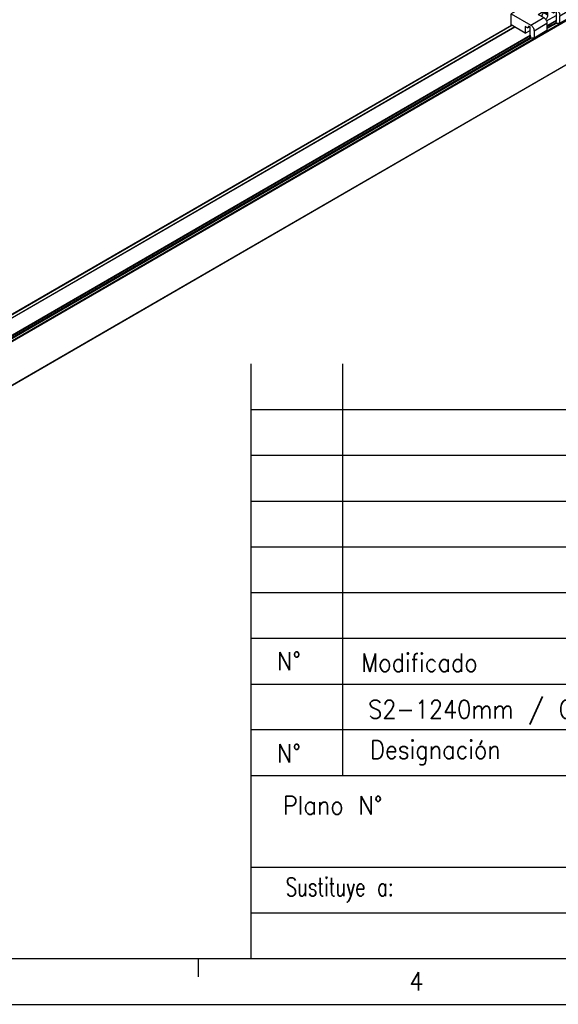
# Model space of a CAD drawing. Header units: millimetres. Extents: x -500 to 1599, y -592 to 328.
# Tile 12 of 25: x -121 to -62, y -92 to 15. Entities that reach past the tile are written whole.
import ezdxf

# ---------------------------------------------------------------- set-up
doc = ezdxf.new("R2010")
doc.units = ezdxf.units.MM
doc.layers.add('1', color=7, linetype='Continuous')
doc.styles.add('CONVERTER_11', font='txt.shx', dxfattribs={"width": 0.9})
doc.styles.add('CONVERTER_14', font='txt.shx', dxfattribs={"width": 0.72})

# ---------------------------------------------------------------- blocks, each defined once
blk = doc.blocks.new('SOPORTE_INTERMEDIO_S__12', base_point=(-335.96, 66.79))
at = {"color": 7, "linetype": 'Continuous'}
for p, q in [((-314.74, 92.43), (-335.96, 80.15)), ((-314.74, 92.43), (-304, 86.21)), ((-321.11, 79.74), (-314.04, 83.84)), ((-311.07, 82.12), (-314.04, 83.84)), ((-314.04, 81.39), (-314.04, 83.84)), ((-314.04, 81.39), (-312.83, 80.7)), ((-312.83, 80.7), (-312.13, 81.51)), ((-312.83, 80.7), (-311.78, 81.31)), ((-312.13, 81.51), (-311.42, 81.1)), ((-311.42, 81.1), (-311.42, 76.37)), ((-302.23, 83.15), (-302.23, 79.07)), ((-335.96, 74.04), (-335.96, 80.15)), ((-335.96, 80.15), (-325.21, 73.93)), ((-321.11, 79.74), (-318.14, 78.03)), ((-316.64, 76.21), (-311.42, 79.24)), ((-315.98, 80.27), (-315.98, 79.45)), ((-311.42, 76.37), (-311.09, 76.18)), ((-311.41, 75.35), (-311.07, 76.17)), ((-311.07, 76.17), (-311.09, 76.18)), ((-302.23, 79.07), (-309.3, 74.98)), ((-309.3, 74.98), (-309.3, 79.06)), ((-328.18, 69.54), (-335.96, 74.04)), ((-326.98, 72.51), (-328.18, 73.21)), ((-328.18, 73.21), (-328.18, 69.54)), ((-328.18, 69.54), (-325.56, 71.05)), ((-326.27, 73.32), (-326.98, 72.51)), ((-326.98, 72.51), (-325.92, 73.12)), ((-325.56, 72.91), (-326.27, 73.32)), ((-325.56, 68.19), (-325.56, 72.91)), ((-316.37, 70.89), (-323.44, 66.79)), ((-323.44, 70.87), (-323.44, 66.79)), ((-316.37, 74.96), (-316.37, 70.89)), ((-311.22, 75.03), (-309.3, 74.98)), ((-325.23, 67.99), (-325.56, 68.19)), ((-325.55, 67.17), (-325.21, 67.98)), ((-323.44, 66.79), (-325.36, 66.85)), ((-325.23, 67.99), (-325.21, 67.98))]:
    blk.add_line(p, q, dxfattribs=at)
at = {"color": 3, "linetype": 'Continuous'}
for p, q in [((-311.07, 82.12), (-304, 86.21)), ((-318.16, 80.71), (-315.98, 79.45)), ((-317.57, 81.18), (-315.98, 80.27)), ((-309.3, 79.06), (-302.23, 83.15)), ((-325.21, 73.93), (-318.14, 78.03)), ((-323.44, 70.87), (-316.37, 74.96))]:
    blk.add_line(p, q, dxfattribs=at)
at = {"color": 7, "linetype": 'Continuous'}
for points, knots in [([(-304, 86.21), (-303.76, 86.04), (-303.26, 85.68), (-302.72, 84.9), (-302.32, 84.05), (-302.26, 83.44), (-302.23, 83.15)], [0, 0, 0, 0, 0.869803, 1.833015, 2.795759, 3.664313, 3.664313, 3.664313, 3.664313]), ([(-319.16, 78.61), (-319.08, 78.99), (-318.91, 79.75), (-318.24, 80.69), (-317.39, 81.44), (-316.72, 81.34), (-316.45, 81.29)], [0, 0, 0, 0, 1.126424, 2.321801, 3.440081, 4.255271, 4.255271, 4.255271, 4.255271]), ([(-316.45, 81.29), (-316.31, 81.17), (-316.02, 80.9), (-315.99, 80.49), (-315.98, 80.27)], [0, 0, 0, 0, 0.523909, 1.166148, 1.166148, 1.166148, 1.166148]), ([(-311.07, 82.12), (-310.83, 81.95), (-310.33, 81.59), (-309.79, 80.81), (-309.39, 79.96), (-309.33, 79.35), (-309.3, 79.06)], [0, 0, 0, 0, 0.869803, 1.833015, 2.795759, 3.664313, 3.664313, 3.664313, 3.664313]), ([(-318.14, 78.03), (-317.9, 77.85), (-317.4, 77.49), (-316.86, 76.72), (-316.46, 75.87), (-316.4, 75.25), (-316.37, 74.96)], [0, 0, 0, 0, 0.869803, 1.833015, 2.795759, 3.664313, 3.664313, 3.664313, 3.664313]), ([(-315.98, 79.45), (-316.01, 79.19), (-316.07, 78.64), (-316.42, 77.87), (-316.78, 77.37), (-317.03, 77.11), (-317.08, 77.07), (-317.11, 77.04)], [0, 0, 0, 0, 0.787351, 1.64426, 2.517016, 2.617389, 2.715721, 2.715721, 2.715721, 2.715721]), ([(-311.41, 75.35), (-311.42, 75.32), (-311.43, 75.25), (-311.38, 75.15), (-311.31, 75.06), (-311.25, 75.04), (-311.22, 75.03)], [0, 0, 0, 0, 0.0923306, 0.207306, 0.3207298, 0.4096698, 0.4096698, 0.4096698, 0.4096698]), ([(-325.21, 73.93), (-324.97, 73.76), (-324.47, 73.4), (-323.94, 72.63), (-323.53, 71.77), (-323.47, 71.16), (-323.44, 70.87)], [0, 0, 0, 0, 0.869803, 1.833015, 2.795759, 3.664313, 3.664313, 3.664313, 3.664313]), ([(-325.36, 66.85), (-325.39, 66.86), (-325.46, 66.88), (-325.52, 66.97), (-325.57, 67.07), (-325.56, 67.14), (-325.55, 67.17)], [0, 0, 0, 0, 0.08894, 0.2023638, 0.3173392, 0.4096698, 0.4096698, 0.4096698, 0.4096698])]:
    blk.add_open_spline(points, degree=3, knots=knots, dxfattribs=at)
blk = doc.blocks.new('REGLA_S-1240-T__14', base_point=(-812.41, -232.3))
at = {"color": 3, "linetype": 'Continuous'}
for p, q in [((-786.43, -201.37), (160.38, 346.63)), ((-786.24, -201.63), (160.57, 346.36)), ((160.57, 322.22), (-786.24, -225.77)), ((-311.42, 76.37), (-316.37, 73.51)), ((-311.14, 76.21), (-316.37, 73.18)), ((-798.78, -194.22), (-335.62, 73.84)), ((-333.91, 72.85), (-789.31, -190.72)), ((-311.41, 75.22), (-316.37, 72.35)), ((-316.37, 71.98), (-311.1, 75.03)), ((-325.55, 67.04), (-788.36, -200.83)), ((-788.17, -201.09), (-325.24, 66.85)), ((-325.28, 68.02), (-781.17, -195.84)), ((-325.56, 68.19), (-781.11, -195.47))]:
    blk.add_line(p, q, dxfattribs=at)
at = {"color": 7, "linetype": 'Continuous'}
for p, q in [((160.53, 322.13), (-786.28, -225.87)), ((-798.93, -194.17), (-335.74, 73.91)), ((-333.97, 72.89), (-789.55, -190.79))]:
    blk.add_line(p, q, dxfattribs=at)
blk = doc.blocks.new('REGLA_S2-1240-T__15', base_point=(-812.41, -246.45))
for name, p in [('REGLA_S-1240-T__14', (-812.41, -232.3)), ('SOPORTE_INTERMEDIO_S__12', (-335.96, 66.79))]:
    blk.add_blockref(name, p)
blk = doc.blocks.new('Iso0', base_point=(-732.75, -185))
blk.add_blockref('REGLA_S2-1240-T__15', (-812.41, -246.45))
blk = doc.blocks.new('_A2', base_point=(89.41, -87.22))
at = {"layer": '1', "color": 7, "linetype": 'Continuous'}
for p, q in [((-95.59, -87.22), (-95.59, -22.22)), ((-85.59, -67.22), (-85.59, -22.22)), ((-95.59, -57.22), (89.41, -57.22)), ((-95.59, -67.22), (89.41, -67.22)), ((-95.59, -77.22), (-45.59, -77.22)), ((-479.59, -87.22), (89.41, -87.22))]:
    blk.add_line(p, q, dxfattribs=at)
at = {"layer": '1', "color": 2, "linetype": 'Continuous'}
for p, q in [((-95.59, -27.22), (89.41, -27.22)), ((-95.59, -32.22), (37.41, -32.22)), ((-95.59, -37.22), (37.41, -37.22)), ((-95.59, -42.22), (37.41, -42.22)), ((-95.59, -47.22), (37.41, -47.22)), ((-95.59, -52.22), (37.41, -52.22)), ((89.41, -62.22), (-95.59, -62.22)), ((-95.59, -82.22), (-45.59, -82.22)), ((-101.35, -89.22), (-101.35, -87.22)), ((-499.59, -92.22), (94.41, -92.22))]:
    blk.add_line(p, q, dxfattribs=at)
at = {"layer": '1', "color": 2, "char_height": 2}
for s, insert, attachment_point, line_spacing_factor, style in [('N%%d', (-91.47, -54.72), 5, 1.320528, 'CONVERTER_11'), ('Modificado', (-83.56, -54.88), 4, 1.320528, 'CONVERTER_11'), ('N%%d', (-91.47, -64.79), 5, 1.320528, 'CONVERTER_11'), ('Designación', (-82.59, -64.72), 4, 1.320528, 'CONVERTER_11'), ('Plano N%%d', (-81.25, -70.47), 6, 1.320528, 'CONVERTER_11'), ('Sustituye a:', (-80.03, -79.72), 6, 1.320528, 'CONVERTER_14'), ('4', (-78.31, -89.7), 4, 1.20048, 'CONVERTER_11')]:
    blk.add_mtext(s, dxfattribs=dict(at, insert=insert, attachment_point=attachment_point, line_spacing_factor=line_spacing_factor, style=style))

msp = doc.modelspace()

# ---------------------------------------------------------------- block references
msp.add_blockref('_A2', (89.41, -87.22))
at = {"xscale": 0.2, "yscale": 0.2, "zscale": 0.2}
msp.add_blockref('Iso0', (-146.55, -37), dxfattribs=at)

# ---------------------------------------------------------------- texts
at = {"layer": '1', "color": 2, "style": 'CONVERTER_11', "width": 0.9}
msp.add_text('S2-1240mm / Cabeza roscada', height=2, dxfattribs=at).set_placement((-82.8, -60.98))

doc.saveas('drawing.dxf')
